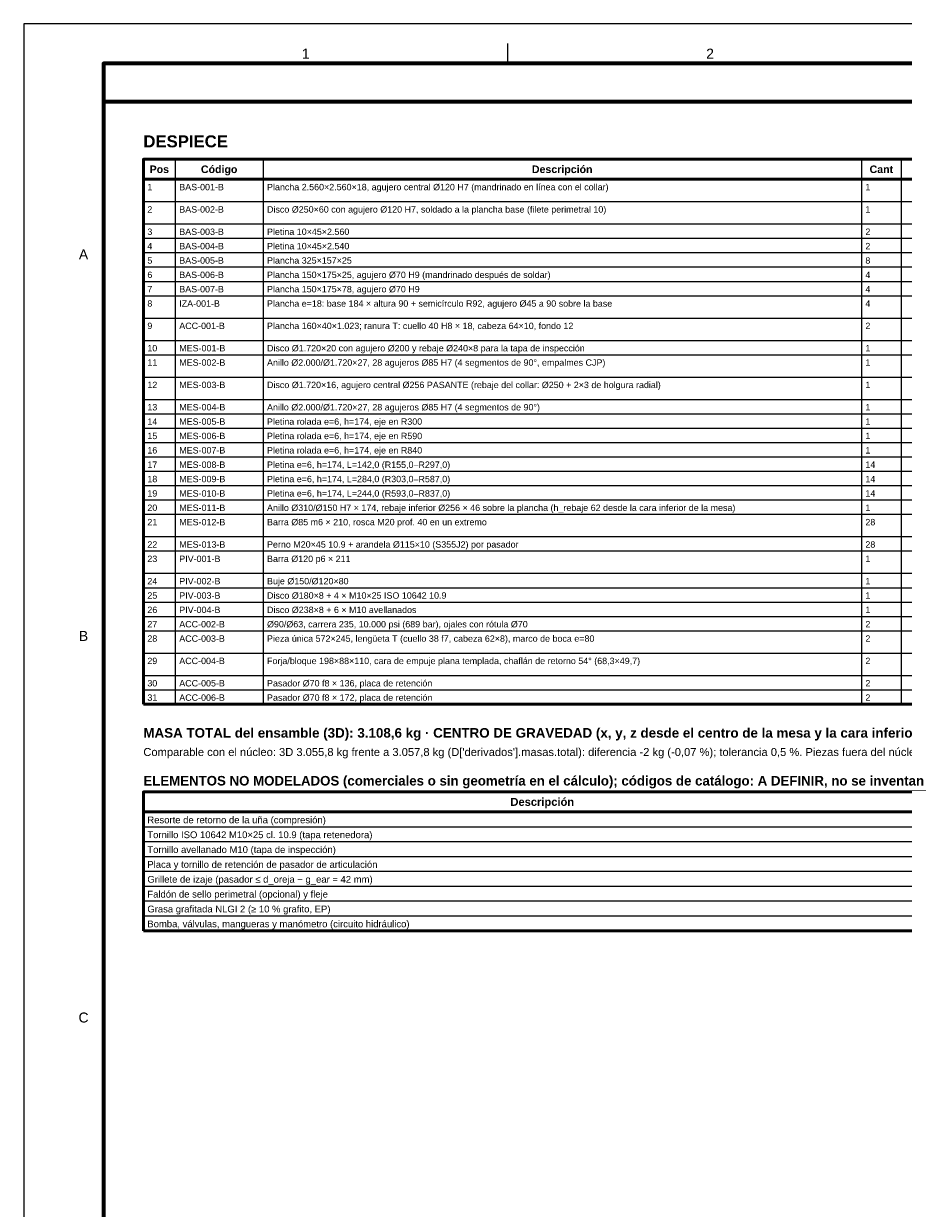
# Model space of a CAD drawing. Header units: millimetres. Extents: x 0 to 841, y 0 to 594.
# Tile 2 of 5: x 0 to 221, y 297 to 594. Entities that reach past the tile are written whole.
import ezdxf
from ezdxf.enums import TextEntityAlignment as Align

# ---------------------------------------------------------------- set-up
doc = ezdxf.new("R2010")
doc.units = ezdxf.units.MM
for name, color, linetype, lineweight in [('FINA', 7, 'CONTINUOUS', 18), ('MARCO', 7, 'CONTINUOUS', 70), ('TXT', 7, 'CONTINUOUS', 25), ('VIS', 7, 'CONTINUOUS', 50)]:
    doc.layers.add(name, color=color, linetype=linetype, lineweight=lineweight)
doc.styles.add('STD', font='LiberationSans-Regular.ttf')
doc.styles.add('STDB', font='LiberationSans-Bold.ttf')

msp = doc.modelspace()

# ---------------------------------------------------------------- linework, layer by layer
at = {"layer": 'FINA'}
for p, q in [((121.375, 584), (121.375, 589)), ((38, 560), (38, 423.4)), ((60, 560), (60, 423.4)), ((210, 560), (210, 423.4)), ((220, 560), (220, 423.4)), ((30, 555), (574, 555)), ((30, 549.4), (574, 549.4)), ((30, 543.8), (574, 543.8)), ((30, 540.2), (574, 540.2)), ((30, 536.6), (574, 536.6)), ((30, 533), (574, 533)), ((30, 529.4), (574, 529.4)), ((30, 525.8), (574, 525.8)), ((30, 520.2), (574, 520.2)), ((30, 514.6), (574, 514.6)), ((30, 511), (574, 511)), ((30, 505.4), (574, 505.4)), ((30, 499.8), (574, 499.8)), ((30, 496.2), (574, 496.2)), ((30, 492.6), (574, 492.6)), ((30, 489), (574, 489)), ((30, 485.4), (574, 485.4)), ((30, 481.8), (574, 481.8)), ((30, 478.2), (574, 478.2)), ((30, 474.6), (574, 474.6)), ((30, 471), (574, 471)), ((30, 465.4), (574, 465.4)), ((30, 461.8), (574, 461.8)), ((30, 456.2), (574, 456.2)), ((30, 452.6), (574, 452.6)), ((30, 449), (574, 449)), ((30, 445.4), (574, 445.4)), ((30, 441.8), (574, 441.8)), ((30, 436.2), (574, 436.2)), ((30, 430.6), (574, 430.6)), ((30, 427), (574, 427)), ((30, 396.4), (662, 396.4)), ((30, 392.675), (662, 392.675)), ((30, 388.95), (662, 388.95)), ((30, 385.225), (662, 385.225)), ((30, 381.5), (662, 381.5)), ((30, 377.775), (662, 377.775)), ((30, 374.05), (662, 374.05)), ((30, 370.325), (662, 370.325))]:
    msp.add_line(p, q, dxfattribs=at)
msp.add_lwpolyline([(0, 0), (841, 0), (841, 594), (0, 594)], close=True, dxfattribs=at)
at = {"layer": 'MARCO'}
for points in [[(20, 10), (831, 10), (831, 584), (20, 584)], [(20, 574.5), (831, 574.5), (831, 584), (20, 584)]]:
    msp.add_lwpolyline(points, close=True, dxfattribs=at)
at = {"layer": 'VIS'}
for p, q in [((30, 560), (30, 423.4)), ((30, 423.4), (574, 423.4)), ((30, 401.4), (30, 366.6)), ((30, 366.6), (662, 366.6))]:
    msp.add_line(p, q, dxfattribs=at)
for points in [[(30, 555), (574, 555), (574, 560), (30, 560)], [(30, 396.4), (662, 396.4), (662, 401.4), (30, 401.4)]]:
    msp.add_lwpolyline(points, close=True, dxfattribs=at)

# ---------------------------------------------------------------- texts
at = {"layer": 'TXT'}
for s, height, style, p in [('1', 2.5, 'STD', (70.688, 586.5)), ('2', 2.5, 'STD', (172.062, 586.5)), ('Pos', 1.9, 'STDB', (34, 557.5)), ('Código', 1.9, 'STDB', (49, 557.5)), ('Descripción', 1.9, 'STDB', (135, 557.5)), ('Cant', 1.9, 'STDB', (215, 557.5)), ('A', 2.5, 'STD', (15, 536.167)), ('B', 2.5, 'STD', (15, 440.5)), ('Descripción', 2, 'STDB', (130, 398.9)), ('C', 2.5, 'STD', (15, 344.833))]:
    msp.add_text(s, height=height, dxfattribs=dict(at, style=style)).set_placement(p, align=Align.MIDDLE_CENTER)
for s, height, style, p in [('DESPIECE', 3, 'STDB', (30, 566)), ('MASA TOTAL del ensamble (3D): 3.108,6 kg · CENTRO DE GRAVEDAD (x, y, z desde el centro de la mesa y la cara inferior de la base): (0; -0; 86,5) mm.', 2.4, 'STDB', (30, 417.4)), ("Comparable con el núcleo: 3D 3.055,8 kg frente a 3.057,8 kg (D['derivados'].masas.total): diferencia -2 kg (-0,07 %); tolerancia 0,5 %. Piezas fuera del núcleo: 52,8 kg.", 2, 'STD', (30, 412.4)), ('ELEMENTOS NO MODELADOS (comerciales o sin geometría en el cálculo); códigos de catálogo: A DEFINIR, no se inventan', 2.4, 'STDB', (30, 405.4))]:
    msp.add_text(s, height=height, dxfattribs=dict(at, style=style)).set_placement(p, align=Align.TOP_LEFT)
at = {"layer": 'TXT', "style": 'STD'}
for s, height, p in [('1', 1.6, (31, 553.04)), ('BAS-001-B', 1.6, (39, 553.04)), ('Plancha 2.560×2.560×18, agujero central Ø120 H7 (mandrinado en línea con el collar)', 1.6, (61, 553.04)), ('1', 1.6, (211, 553.04)), ('2', 1.6, (31, 547.44)), ('BAS-002-B', 1.6, (39, 547.44)), ('Disco Ø250×60 con agujero Ø120 H7, soldado a la plancha base (filete perimetral 10)', 1.6, (61, 547.44)), ('1', 1.6, (211, 547.44)), ('3', 1.6, (31, 541.84)), ('BAS-003-B', 1.6, (39, 541.84)), ('Pletina 10×45×2.560', 1.6, (61, 541.84)), ('2', 1.6, (211, 541.84)), ('4', 1.6, (31, 538.24)), ('BAS-004-B', 1.6, (39, 538.24)), ('Pletina 10×45×2.540', 1.6, (61, 538.24)), ('2', 1.6, (211, 538.24)), ('5', 1.6, (31, 534.64)), ('BAS-005-B', 1.6, (39, 534.64)), ('Plancha 325×157×25', 1.6, (61, 534.64)), ('8', 1.6, (211, 534.64)), ('6', 1.6, (31, 531.04)), ('BAS-006-B', 1.6, (39, 531.04)), ('Plancha 150×175×25, agujero Ø70 H9 (mandrinado después de soldar)', 1.6, (61, 531.04)), ('4', 1.6, (211, 531.04)), ('7', 1.6, (31, 527.44)), ('BAS-007-B', 1.6, (39, 527.44)), ('Plancha 150×175×78, agujero Ø70 H9', 1.6, (61, 527.44)), ('4', 1.6, (211, 527.44)), ('8', 1.6, (31, 523.84)), ('IZA-001-B', 1.6, (39, 523.84)), ('Plancha e=18: base 184 × altura 90 + semicírculo R92, agujero Ø45 a 90 sobre la base', 1.6, (61, 523.84)), ('4', 1.6, (211, 523.84)), ('9', 1.6, (31, 518.24)), ('ACC-001-B', 1.6, (39, 518.24)), ('Plancha 160×40×1.023; ranura T: cuello 40 H8 × 18, cabeza 64×10, fondo 12', 1.6, (61, 518.24)), ('2', 1.6, (211, 518.24)), ('10', 1.6, (31, 512.64)), ('MES-001-B', 1.6, (39, 512.64)), ('Disco Ø1.720×20 con agujero Ø200 y rebaje Ø240×8 para la tapa de inspección', 1.6, (61, 512.64)), ('1', 1.6, (211, 512.64)), ('11', 1.6, (31, 509.04)), ('MES-002-B', 1.6, (39, 509.04)), ('Anillo Ø2.000/Ø1.720×27, 28 agujeros Ø85 H7 (4 segmentos de 90°, empalmes CJP)', 1.6, (61, 509.04)), ('1', 1.6, (211, 509.04)), ('12', 1.6, (31, 503.44)), ('MES-003-B', 1.6, (39, 503.44)), ('Disco Ø1.720×16, agujero central Ø256 PASANTE (rebaje del collar: Ø250 + 2×3 de holgura radial)', 1.6, (61, 503.44)), ('1', 1.6, (211, 503.44)), ('13', 1.6, (31, 497.84)), ('MES-004-B', 1.6, (39, 497.84)), ('Anillo Ø2.000/Ø1.720×27, 28 agujeros Ø85 H7 (4 segmentos de 90°)', 1.6, (61, 497.84)), ('1', 1.6, (211, 497.84)), ('14', 1.6, (31, 494.24)), ('MES-005-B', 1.6, (39, 494.24)), ('Pletina rolada e=6, h=174, eje en R300', 1.6, (61, 494.24)), ('1', 1.6, (211, 494.24)), ('15', 1.6, (31, 490.64)), ('MES-006-B', 1.6, (39, 490.64)), ('Pletina rolada e=6, h=174, eje en R590', 1.6, (61, 490.64)), ('1', 1.6, (211, 490.64)), ('16', 1.6, (31, 487.04)), ('MES-007-B', 1.6, (39, 487.04)), ('Pletina rolada e=6, h=174, eje en R840', 1.6, (61, 487.04)), ('1', 1.6, (211, 487.04)), ('17', 1.6, (31, 483.44)), ('MES-008-B', 1.6, (39, 483.44)), ('Pletina e=6, h=174, L=142,0 (R155,0–R297,0)', 1.6, (61, 483.44)), ('14', 1.6, (211, 483.44)), ('18', 1.6, (31, 479.84)), ('MES-009-B', 1.6, (39, 479.84)), ('Pletina e=6, h=174, L=284,0 (R303,0–R587,0)', 1.6, (61, 479.84)), ('14', 1.6, (211, 479.84)), ('19', 1.6, (31, 476.24)), ('MES-010-B', 1.6, (39, 476.24)), ('Pletina e=6, h=174, L=244,0 (R593,0–R837,0)', 1.6, (61, 476.24)), ('14', 1.6, (211, 476.24)), ('20', 1.6, (31, 472.64)), ('MES-011-B', 1.6, (39, 472.64)), ('Anillo Ø310/Ø150 H7 × 174, rebaje inferior Ø256 × 46 sobre la plancha (h_rebaje 62 desde la cara inferior de la mesa)', 1.6, (61, 472.64)), ('1', 1.6, (211, 472.64)), ('21', 1.6, (31, 469.04)), ('MES-012-B', 1.6, (39, 469.04)), ('Barra Ø85 m6 × 210, rosca M20 prof. 40 en un extremo', 1.6, (61, 469.04)), ('28', 1.6, (211, 469.04)), ('22', 1.6, (31, 463.44)), ('MES-013-B', 1.6, (39, 463.44)), ('Perno M20×45 10.9 + arandela Ø115×10 (S355J2) por pasador', 1.6, (61, 463.44)), ('28', 1.6, (211, 463.44)), ('23', 1.6, (31, 459.84)), ('PIV-001-B', 1.6, (39, 459.84)), ('Barra Ø120 p6 × 211', 1.6, (61, 459.84)), ('1', 1.6, (211, 459.84)), ('24', 1.6, (31, 454.24)), ('PIV-002-B', 1.6, (39, 454.24)), ('Buje Ø150/Ø120×80', 1.6, (61, 454.24)), ('1', 1.6, (211, 454.24)), ('25', 1.6, (31, 450.64)), ('PIV-003-B', 1.6, (39, 450.64)), ('Disco Ø180×8 + 4 × M10×25 ISO 10642 10.9', 1.6, (61, 450.64)), ('1', 1.6, (211, 450.64)), ('26', 1.6, (31, 447.04)), ('PIV-004-B', 1.6, (39, 447.04)), ('Disco Ø238×8 + 6 × M10 avellanados', 1.6, (61, 447.04)), ('1', 1.6, (211, 447.04)), ('27', 1.6, (31, 443.44)), ('ACC-002-B', 1.6, (39, 443.44)), ('Ø90/Ø63, carrera 235, 10.000 psi (689 bar), ojales con rótula Ø70', 1.6, (61, 443.44)), ('2', 1.6, (211, 443.44)), ('28', 1.6, (31, 439.84)), ('ACC-003-B', 1.6, (39, 439.84)), ('Pieza única 572×245, lengüeta T (cuello 38 f7, cabeza 62×8), marco de boca e=80', 1.6, (61, 439.84)), ('2', 1.6, (211, 439.84)), ('29', 1.6, (31, 434.24)), ('ACC-004-B', 1.6, (39, 434.24)), ('Forja/bloque 198×88×110, cara de empuje plana templada, chaflán de retorno 54° (68,3×49,7)', 1.6, (61, 434.24)), ('2', 1.6, (211, 434.24)), ('30', 1.6, (31, 428.64)), ('ACC-005-B', 1.6, (39, 428.64)), ('Pasador Ø70 f8 × 136, placa de retención', 1.6, (61, 428.64)), ('2', 1.6, (211, 428.64)), ('31', 1.6, (31, 425.04)), ('ACC-006-B', 1.6, (39, 425.04)), ('Pasador Ø70 f8 × 172, placa de retención', 1.6, (61, 425.04)), ('2', 1.6, (211, 425.04)), ('Resorte de retorno de la uña (compresión)', 1.7, (31, 394.38)), ('Tornillo ISO 10642 M10×25 cl. 10.9 (tapa retenedora)', 1.7, (31, 390.655)), ('Tornillo avellanado M10 (tapa de inspección)', 1.7, (31, 386.93)), ('Placa y tornillo de retención de pasador de articulación', 1.7, (31, 383.205)), ('Grillete de izaje (pasador ≤ d_oreja − g_ear = 42 mm)', 1.7, (31, 379.48)), ('Faldón de sello perimetral (opcional) y fleje', 1.7, (31, 375.755)), ('Grasa grafitada NLGI 2 (≥ 10 % grafito, EP)', 1.7, (31, 372.03)), ('Bomba, válvulas, mangueras y manómetro (circuito hidráulico)', 1.7, (31, 368.305))]:
    msp.add_text(s, height=height, dxfattribs=at).set_placement(p, align=Align.MIDDLE_LEFT)

doc.saveas('drawing.dxf')
